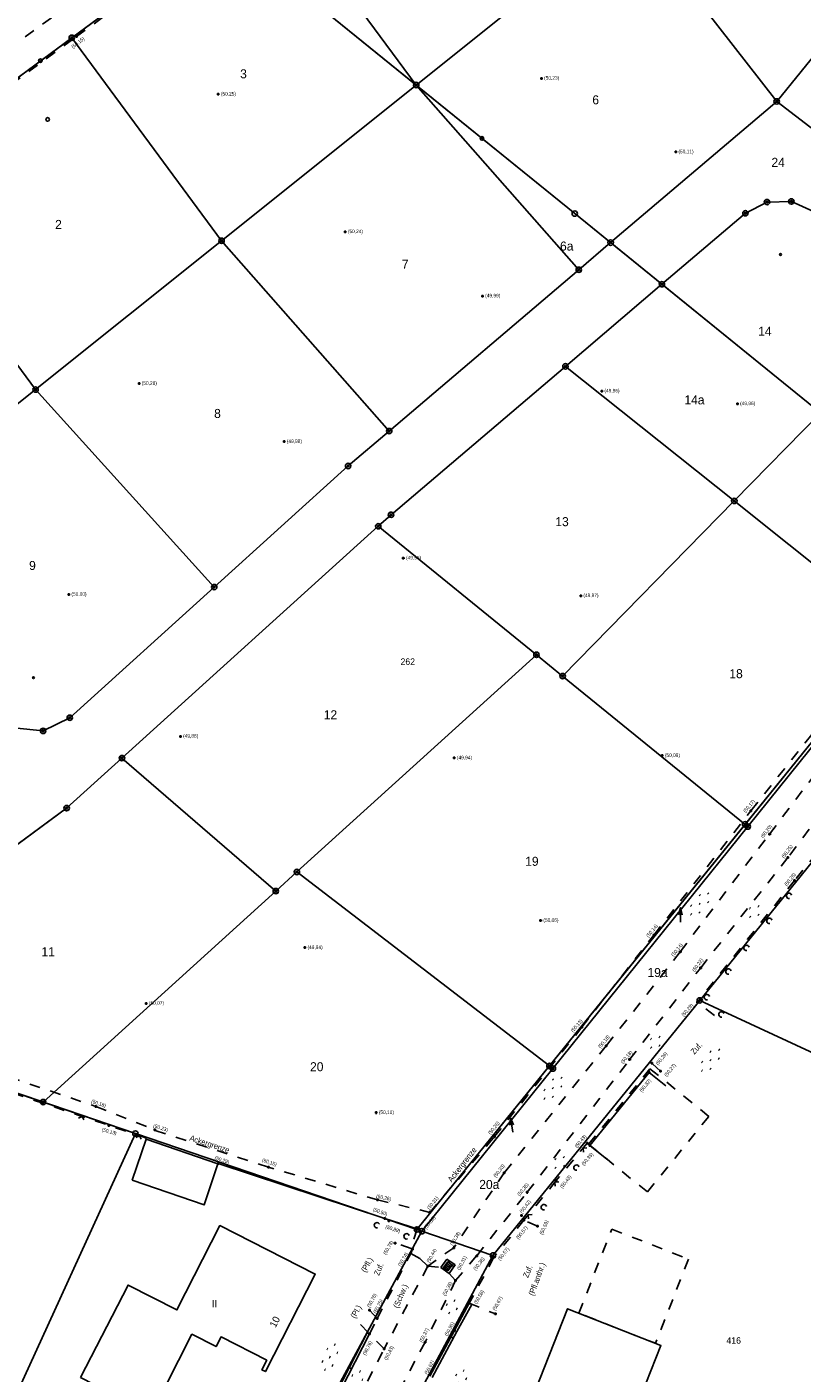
# Model space of a CAD drawing. Extents: x 2408905 to 4819478, y 5786105 to 11573663.
# Tile 24 of 39: x 2409891 to 2409962, y 5786802 to 5786926. Entities that reach past the tile are written whole.
import ezdxf

# ---------------------------------------------------------------- set-up
doc = ezdxf.new("R2010")
doc.units = 0
doc.linetypes.add('DASHED_70', pattern=[2, 1, -1])
for name, color, linetype in [('10', 7, 'Continuous'), ('108', 109, 'Continuous'), ('109', 110, 'Continuous'), ('K100-FLST_GRENZEN', 40, 'Continuous'), ('K105-FLST_NUMMERN', 40, 'Continuous'), ('K125-GEB_LINIEN', 40, 'Continuous'), ('K130-GEB_TEXTE', 40, 'Continuous'), ('K140-EINGER_GEBFL', 40, 'Continuous'), ('K145-VERM_PKTE', 7, 'Continuous'), ('STRKAT-TEXTE', 7, 'Continuous'), ('TOP-HOEHENI', 7, 'Continuous'), ('TOP-LINIEN', 7, 'Continuous'), ('TOP-SYMB-STRASSE', 32, 'Continuous'), ('TOP-SYMBOLE', 7, 'Continuous'), ('TOP-TEXTE', 7, 'Continuous')]:
    doc.layers.add(name, color=color, linetype=linetype)
doc.styles.add('SIMPLEX', font='CONTINUOUS')

# ---------------------------------------------------------------- blocks, each defined once
blk = doc.blocks.new('128')
at = {"color": 250, "linetype": 'Continuous'}
blk.add_circle((0, 0), 0.5, dxfattribs=at)
blk = doc.blocks.new('GRENZSTEIN')
at = {"color": 7, "linetype": 'Continuous'}
blk.add_circle((0, 0), 0.75, dxfattribs=at)
blk = doc.blocks.new('178')
at = {"layer": 'TOP-SYMBOLE', "color": 111}
for points in [[(-7.75, -0.25, 0), (-7.75, 0.25, 0)], [(-7.25, -0.25, 0), (-7.25, 0.25, 0)], [(-4, 2.75, 0), (-4, 3.25, 0)], [(-3.5, 2.75, 0), (-3.5, 3.25, 0)], [(-0.25, -0.25, 0), (-0.25, 0.25, 0)], [(0.25, -0.25, 0), (0.25, 0.25, 0)], [(3.5, 2.75, 0), (3.5, 3.25, 0)], [(4, 2.75, 0), (4, 3.25, 0)], [(7.25, -0.25, 0), (7.25, 0.25, 0)], [(7.75, -0.25, 0), (7.75, 0.25, 0)], [(-4, -3.25, 0), (-4, -2.75, 0)], [(-3.5, -3.25, 0), (-3.5, -2.75, 0)], [(3.5, -3.25, 0), (3.5, -2.75, 0)], [(4, -3.25, 0), (4, -2.75, 0)]]:
    blk.add_polyline3d(points, dxfattribs=at)
blk = doc.blocks.new('179')
at = {"layer": 'TOP-SYMBOLE', "color": 111}
for points in [[(-4, -0.25, 0), (-4, 0.25, 0)], [(-3.5, -0.25, 0), (-3.5, 0.25, 0)], [(-0.25, 2.75, 0), (-0.25, 3.25, 0)], [(0.25, 2.75, 0), (0.25, 3.25, 0)], [(3.5, -0.25, 0), (3.5, 0.25, 0)], [(4, -0.25, 0), (4, 0.25, 0)], [(-0.25, -3.25, 0), (-0.25, -2.75, 0)], [(0.25, -3.25, 0), (0.25, -2.75, 0)]]:
    blk.add_polyline3d(points, dxfattribs=at)
blk = doc.blocks.new('168')
at = {"color": 250, "linetype": 'Continuous'}
blk.add_arc((0, 0.001), 1, 318.61027, 221.38965, dxfattribs=at)
blk = doc.blocks.new('1848')
at = {"layer": 'TOP-SYMB-STRASSE', "color": 250}
for points in [[(0, 0, 0), (0, 1, 0), (2, 1, 0), (2, 0, 0), (0, 0, 0)], [(0.5, 0, 0), (0.5, 1, 0)], [(1, 0, 0), (1, 1, 0)], [(1.5, 0, 0), (1.5, 1, 0)]]:
    blk.add_polyline3d(points, dxfattribs=at)
blk = doc.blocks.new('1783')
at = {"layer": 'TOP-SYMBOLE', "color": 250}
blk.add_polyline3d([(-1, 1, 0), (0, 0, 0), (1, 1, 0)], dxfattribs=at)
blk = doc.blocks.new('247')
at = {"layer": 'TOP-HOEHENI', "color": 250}
for points in [[(-0.375, 0, 0), (0.375, 0, 0)], [(0, -0.375, 0), (0, 0.375, 0)]]:
    blk.add_polyline3d(points, dxfattribs=at)
blk = doc.blocks.new('1')
at = {"linetype": 'Continuous'}
blk.add_circle((0, 0), 0.25, dxfattribs=at)
blk = doc.blocks.new('233')
at = {"layer": 'K105-FLST_NUMMERN', "color": 7}
for points in [[(2, 0.5, 0), (0, 0, 0), (2, -0.5, 0)], [(0, 0, 0), (4, 0, 0)]]:
    blk.add_polyline3d(points, dxfattribs=at)

msp = doc.modelspace()

# ---------------------------------------------------------------- linework, layer by layer
at = {"layer": '108', "color": 250}
for points in [[(2409944.933, 5786962.373, 0), (2409975.521, 5786938.868, 0), (2409959.777, 5786919.437, 0), (2409946.28, 5786936.809, 0), (2409933.159, 5786953.698, 0), (2409944.933, 5786962.373, 0)], [(2409933.159, 5786953.698, 0), (2409946.28, 5786936.809, 0), (2409926.484, 5786920.955, 0), (2409913.181, 5786938.977, 0), (2409933.159, 5786953.698, 0)], [(2409913.181, 5786938.977, 0), (2409926.484, 5786920.955, 0), (2409908.509, 5786935.534, 0), (2409913.181, 5786938.977, 0)], [(2409994.574, 5786898.842, 0), (2409992.52, 5786897.337, 0), (2409989.991, 5786897.039, 0), (2409987.643, 5786898.025, 0), (2409959.777, 5786919.437, 0), (2409975.521, 5786938.868, 0), (2409989.783, 5786927.909, 0), (2410007.251, 5786914.486, 0), (2409994.574, 5786898.842, 0)], [(2409926.484, 5786920.955, 0), (2409946.28, 5786936.809, 0), (2409959.777, 5786919.437, 0), (2409944.445, 5786906.385, 0), (2409941.128, 5786909.078, 0), (2409926.484, 5786920.955, 0)], [(2409926.484, 5786920.955, 0), (2409908.506, 5786906.557, 0), (2409894.675, 5786925.32, 0), (2409908.509, 5786935.534, 0), (2409926.484, 5786920.955, 0)], [(2409894.675, 5786925.32, 0), (2409908.506, 5786906.557, 0), (2409891.334, 5786892.805, 0), (2409876.975, 5786912.253, 0), (2409894.675, 5786925.32, 0)], [(2409923.99, 5786888.97, 0), (2409908.506, 5786906.557, 0), (2409926.484, 5786920.955, 0), (2409941.503, 5786903.88, 0), (2409923.99, 5786888.97, 0)], [(2409944.445, 5786906.385, 0), (2409941.503, 5786903.88, 0), (2409926.484, 5786920.955, 0), (2409941.128, 5786909.078, 0), (2409944.445, 5786906.385, 0)], [(2409984.497, 5786886.407, 0), (2409985.557, 5786888.814, 0), (2409985.249, 5786891.425, 0), (2409983.659, 5786893.52, 0), (2409973.952, 5786900.979, 0), (2409963.178, 5786909.257, 0), (2409961.133, 5786910.191, 0), (2409958.886, 5786910.135, 0), (2409956.89, 5786909.1, 0), (2409949.182, 5786902.538, 0), (2409944.445, 5786906.385, 0), (2409959.777, 5786919.437, 0), (2409987.643, 5786898.025, 0), (2409989.991, 5786897.039, 0), (2409992.52, 5786897.337, 0), (2409994.574, 5786898.842, 0), (2409984.497, 5786886.407, 0)], [(2409876.975, 5786912.253, 0), (2409891.334, 5786892.805, 0), (2409874.943, 5786879.677, 0), (2409863.65, 5786894.953, 0), (2409862.513, 5786897.844, 0), (2409862.975, 5786900.917, 0), (2409864.911, 5786903.346, 0), (2409876.975, 5786912.253, 0)], [(2409949.182, 5786902.538, 0), (2409956.89, 5786909.1, 0), (2409958.886, 5786910.135, 0), (2409961.133, 5786910.191, 0), (2409963.178, 5786909.257, 0), (2409973.952, 5786900.979, 0), (2409963.83, 5786890.644, 0), (2409949.182, 5786902.538, 0)], [(2409907.838, 5786874.555, 0), (2409891.334, 5786892.805, 0), (2409908.506, 5786906.557, 0), (2409923.99, 5786888.97, 0), (2409920.201, 5786885.745, 0), (2409907.838, 5786874.555, 0)], [(2409963.83, 5786890.644, 0), (2409955.866, 5786882.512, 0), (2409940.272, 5786894.952, 0), (2409949.182, 5786902.538, 0), (2409963.83, 5786890.644, 0)], [(2409922.984, 5786880.171, 0), (2409924.16, 5786881.235, 0), (2409940.272, 5786894.952, 0), (2409955.866, 5786882.512, 0), (2409940.011, 5786866.324, 0), (2409937.589, 5786868.294, 0), (2409922.984, 5786880.171, 0)], [(2409891.334, 5786892.805, 0), (2409907.838, 5786874.555, 0), (2409894.493, 5786862.476, 0), (2409892.028, 5786861.262, 0), (2409889.294, 5786861.535, 0), (2409887.117, 5786863.21, 0), (2409874.943, 5786879.677, 0), (2409891.334, 5786892.805, 0)], [(2409971.165, 5786870.308, 0), (2409955.866, 5786882.512, 0), (2409963.83, 5786890.644, 0), (2409978.187, 5786878.986, 0), (2409971.165, 5786870.308, 0)], [(2409956.856, 5786852.625, 0), (2409940.011, 5786866.324, 0), (2409955.866, 5786882.512, 0), (2409971.165, 5786870.308, 0), (2409956.856, 5786852.625, 0)], [(2409899.312, 5786858.745, 0), (2409922.984, 5786880.171, 0), (2409937.589, 5786868.294, 0), (2409915.466, 5786848.221, 0), (2409913.518, 5786846.454, 0), (2409899.312, 5786858.745, 0)], [(2409971.165, 5786870.308, 0), (2409971.369, 5786870.145, 0), (2409957.108, 5786852.42, 0), (2409956.856, 5786852.625, 0), (2409971.165, 5786870.308, 0)], [(2409938.79, 5786830.299, 0), (2409915.466, 5786848.221, 0), (2409937.589, 5786868.294, 0), (2409940.011, 5786866.324, 0), (2409956.856, 5786852.625, 0), (2409938.79, 5786830.299, 0)], [(2409868.356, 5786835.03, 0), (2409894.204, 5786854.122, 0), (2409899.312, 5786858.745, 0), (2409913.518, 5786846.454, 0), (2409892.029, 5786826.956, 0), (2409882.585, 5786830.178, 0), (2409868.356, 5786835.03, 0)], [(2409956.856, 5786852.625, 0), (2409957.108, 5786852.42, 0), (2409939.11, 5786830.053, 0), (2409938.79, 5786830.299, 0), (2409956.856, 5786852.625, 0)], [(2409892.029, 5786826.956, 0), (2409913.518, 5786846.454, 0), (2409915.466, 5786848.221, 0), (2409938.79, 5786830.299, 0), (2409926.556, 5786815.18, 0), (2409900.551, 5786824.049, 0), (2409892.029, 5786826.956, 0)], [(2409938.79, 5786830.299, 0), (2409939.11, 5786830.053, 0), (2409927.017, 5786815.023, 0), (2409926.556, 5786815.18, 0), (2409938.79, 5786830.299, 0)]]:
    msp.add_polyline3d(points, close=True, dxfattribs=at)
msp.add_polyline3d([(2409889.139, 5786850.381, 0), (2409894.204, 5786854.122, 0), (2409899.312, 5786858.745, 0), (2409922.984, 5786880.171, 0), (2409924.16, 5786881.235, 0), (2409940.272, 5786894.952, 0), (2409949.182, 5786902.538, 0), (2409944.445, 5786906.385, 0), (2409941.503, 5786903.88, 0), (2409923.99, 5786888.97, 0), (2409920.201, 5786885.745, 0), (2409907.838, 5786874.555, 0), (2409894.493, 5786862.476, 0), (2409892.028, 5786861.262, 0), (2409889.294, 5786861.535, 0)], dxfattribs=at)
at = {"layer": 'K100-FLST_GRENZEN', "color": 250}
msp.add_lwpolyline([(2409765.696, 5786794.675), (2409770.579, 5786803.092), (2409774.74, 5786810.123), (2409787.6, 5786831.85), (2409802.732, 5786857.417), (2409835.183, 5786881.391), (2409848.826, 5786891.471), (2409908.509, 5786935.534), (2409930.075, 5786951.425), (2409930.953, 5786952.072), (2409971.067, 5786981.631), (2409993.273, 5786997.821), (2410021.521, 5787018.415), (2410048.823, 5787038.318), (2410056.656, 5787044.03), (2410071.174, 5787054.613), (2410099.392, 5787071.492)], dxfattribs=at)
for points in [[(2409930.075, 5786951.425), (2409908.509, 5786935.534), (2409932.567, 5786916.021), (2409941.128, 5786909.078), (2409978.187, 5786878.986), (2409978.366, 5786878.841), (2410003.508, 5786909.867), (2410007.249, 5786914.488), (2409989.783, 5786927.909), (2409990.681, 5786929.221), (2410009.1, 5786956.124), (2410005.96, 5786958.23), (2409971.067, 5786981.631), (2409930.953, 5786952.072)], [(2409927.017, 5786815.023), (2409933.571, 5786812.782), (2409952.671, 5786836.352), (2409983.654, 5786874.585), (2409992.191, 5786885.136), (2409999.148, 5786893.732), (2410018.292, 5786917.389), (2410032.896, 5786935.436), (2410046.913, 5786926.055), (2410063.964, 5786914.643), (2410102.275, 5786889.004), (2410103.827, 5786892.748), (2410076.125, 5786911.295), (2410074.033, 5786912.696), (2410035.416, 5786938.551), (2410029.762, 5786942.267), (2410007.251, 5786914.486), (2410003.508, 5786909.867), (2409978.366, 5786878.841), (2409978.187, 5786878.986), (2409926.556, 5786815.18)], [(2409846.637, 5786842.439), (2409864.623, 5786836.304), (2409869.775, 5786834.548), (2409882.585, 5786830.178), (2409900.551, 5786824.049), (2409926.556, 5786815.18), (2409978.187, 5786878.986), (2409941.128, 5786909.078), (2409932.567, 5786916.021), (2409908.509, 5786935.534), (2409848.826, 5786891.471), (2409851.654, 5786892.779), (2409854.766, 5786892.932), (2409857.699, 5786891.867), (2409860.008, 5786889.786), (2409873.08, 5786872.104), (2409852.992, 5786857.273), (2409837.241, 5786845.645)], [(2409979.769, 5786823.777), (2410012.182, 5786876.265), (2409996.622, 5786885.884), (2409992.191, 5786885.136), (2409983.654, 5786874.585), (2409952.671, 5786836.352)], [(2409922.826, 5786782.663), (2409928.526, 5786780.749), (2409949.582, 5786773.686), (2409951.119, 5786776.375), (2409953.342, 5786776.253), (2409983.643, 5786821.976), (2409979.769, 5786823.777), (2409952.671, 5786836.352), (2409933.571, 5786812.782), (2409923.502, 5786793.944), (2409919.074, 5786783.92)], [(2409876.484, 5786771.277), (2409888.521, 5786797.672), (2409900.551, 5786824.049), (2409882.585, 5786830.178), (2409866.226, 5786795.823), (2409857.606, 5786777.721)], [(2409888.521, 5786797.672), (2409913.807, 5786789.179), (2409917.156, 5786796.755), (2409927.017, 5786815.023), (2409926.556, 5786815.18), (2409900.551, 5786824.049)], [(2409899.199, 5786763.538), (2409912.41, 5786759.111), (2409910.964, 5786763.766), (2409915.354, 5786775.499), (2409919.074, 5786783.92), (2409923.502, 5786793.944), (2409933.571, 5786812.782), (2409927.017, 5786815.023), (2409917.156, 5786796.755), (2409913.807, 5786789.179), (2409908.976, 5786778.256), (2409904.371, 5786766.001)]]:
    msp.add_lwpolyline(points, close=True, dxfattribs=at)
at = {"layer": 'K125-GEB_LINIEN', "color": 250}
for points in [[(2409900.24, 5786819.729), (2409906.889, 5786817.451), (2409908.179, 5786821.247), (2409901.533, 5786823.524)], [(2409895.493, 5786801.501), (2409902.036, 5786798.157), (2409905.772, 5786805.498), (2409908.009, 5786804.36), (2409908.462, 5786805.25), (2409912.685, 5786803.101), (2409912.233, 5786802.21), (2409912.561, 5786802.042), (2409917.163, 5786811.054), (2409908.354, 5786815.535), (2409904.381, 5786807.742), (2409899.875, 5786810.04)], [(2409934.946, 5786793.847), (2409943.578, 5786790.437), (2409943.769, 5786790.918), (2409950.6, 5786788.237), (2409952.69, 5786793.556), (2409945.852, 5786796.25), (2409949.09, 5786804.464), (2409940.455, 5786807.858)]]:
    msp.add_lwpolyline(points, close=True, dxfattribs=at)
at = {"layer": 'K140-EINGER_GEBFL', "color": 250, "linetype": 'DASHED_70'}
for points in [[(2409942.409, 5786823.053), (2409948.073, 5786830.043), (2409953.509, 5786825.637), (2409947.845, 5786818.648)], [(2409948.583, 5786804.663), (2409941.502, 5786807.447), (2409944.556, 5786815.216), (2409951.637, 5786812.433)]]:
    msp.add_lwpolyline(points, close=True, dxfattribs=at)
at = {"layer": 'TOP-LINIEN', "color": 250, "linetype": 'DASHED_70'}
for p, q in [((2409895.124, 5786925.435, 50.151), (2409919.934, 5786943.751, 50.077)), ((2409894.407, 5786928.347, 50.397), (2409876.728, 5786915.398, 50.321)), ((2409877.786, 5786912.77, 50.21), (2409895.124, 5786925.435, 50.151)), ((2409957.403, 5786853.88, 50.17), (2409969.965, 5786869.653, 50.092)), ((2409959.114, 5786851.728, 50.195), (2409971.877, 5786868.529, 50.177)), ((2409973.599, 5786866.57, 50.235), (2409960.811, 5786849.554, 50.246)), ((2409971.046, 5786859.244, 50.384), (2409961.432, 5786847.447, 50.28)), ((2409948.439, 5786842.39, 50.141), (2409957.403, 5786853.88, 50.17)), ((2409950.864, 5786840.842, 50.138), (2409959.114, 5786851.728, 50.195)), ((2409960.811, 5786849.554, 50.246), (2409952.757, 5786839.371, 50.219)), ((2409961.432, 5786847.447, 50.28), (2409952.459, 5786836.202, 50.287)), ((2409941.792, 5786833.878, 50.125), (2409948.439, 5786842.39, 50.141)), ((2409950.878, 5786840.832, 50.142), (2409944.038, 5786832.159, 50.184)), ((2409946.199, 5786830.885, 50.18), (2409952.757, 5786839.371, 50.224)), ((2409954.022, 5786834.955, 50.288), (2409952.459, 5786836.202, 50.288)), ((2409871.846, 5786835.039, 50.246), (2409896.913, 5786826.548, 50.178)), ((2409933.7, 5786823.738, 50.255), (2409941.792, 5786833.878, 50.125)), ((2409944.038, 5786832.159, 50.184), (2409934.606, 5786820.413, 50.333)), ((2409936.739, 5786818.616, 50.349), (2409946.199, 5786830.885, 50.18)), ((2409901.57, 5786823.632, 50.143), (2409882.843, 5786829.936, 50.062)), ((2409949.048, 5786829.823, 50.272), (2409948.258, 5786830.555, 50.26)), ((2409896.913, 5786826.548, 50.178), (2409902.336, 5786824.403, 50.225)), ((2409912.848, 5786820.948, 50.215), (2409902.319, 5786824.351, 50.292)), ((2409927.749, 5786816.766, 50.311), (2409933.7, 5786823.738, 50.255)), ((2409942.28, 5786823.158, 50.426), (2409939.418, 5786819.698, 50.434)), ((2409942.533, 5786822.931, 50.348), (2409942.28, 5786823.158, 50.426)), ((2409922.923, 5786817.912, 50.324), (2409912.848, 5786820.948, 50.215)), ((2409934.606, 5786820.413, 50.333), (2409929.956, 5786813.501, 50.377)), ((2409939.418, 5786819.698, 50.434), (2409936.438, 5786816.039, 50.574)), ((2409932.073, 5786812.76, 50.377), (2409936.739, 5786818.616, 50.349)), ((2409922.923, 5786817.912, 50.257), (2409927.749, 5786816.766, 50.311)), ((2409936.438, 5786816.039, 50.574), (2409933.666, 5786812.61, 50.568)), ((2409937.684, 5786815.487, 50.59), (2409936.438, 5786816.039, 50.574)), ((2409926.586, 5786815.235, 50.664), (2409926.009, 5786813.427, 50.745)), ((2409926.009, 5786813.427, 50.745), (2409924.544, 5786813.923, 50.779)), ((2409925.976, 5786812.963, 50.744), (2409926.157, 5786813.362, 50.742)), ((2409926.157, 5786813.362, 50.742), (2409926.009, 5786813.427, 50.745)), ((2409929.956, 5786813.501, 50.377), (2409927.56, 5786811.795, 50.436)), ((2409922.883, 5786806.951, 50.746), (2409925.976, 5786812.963, 50.744)), ((2409925.976, 5786812.963, 50.744), (2409926.828, 5786812.492, 50.57)), ((2409926.828, 5786812.492, 50.57), (2409927.56, 5786811.795, 50.436)), ((2409928.746, 5786811.67, 50.351), (2409929.304, 5786812.451, 50.359)), ((2409929.304, 5786812.451, 50.359), (2409930.079, 5786811.904, 50.351)), ((2409930.118, 5786810.453, 50.352), (2409932.073, 5786812.76, 50.377)), ((2409933.666, 5786812.61, 50.568), (2409931.389, 5786808.382, 50.575)), ((2409927.56, 5786811.795, 50.436), (2409923.518, 5786804.144, 50.427)), ((2409927.56, 5786811.795, 50.436), (2409928.746, 5786811.67, 50.351)), ((2409928.746, 5786811.67, 50.351), (2409929.521, 5786811.123, 50.343)), ((2409929.521, 5786811.123, 50.343), (2409930.079, 5786811.904, 50.351)), ((2409929.521, 5786811.123, 50.343), (2409930.118, 5786810.453, 50.352)), ((2409930.118, 5786810.453, 50.352), (2409927.302, 5786804.77, 50.374)), ((2409931.389, 5786808.382, 50.575), (2409933.794, 5786807.379, 50.673)), ((2409922.883, 5786806.951, 50.746), (2409922.159, 5786807.727, 50.757)), ((2409921.348, 5786806.394, 50.766), (2409922.183, 5786805.53, 50.756)), ((2409922.183, 5786805.53, 50.756), (2409922.883, 5786806.951, 50.746)), ((2409923.518, 5786804.144, 50.427), (2409922.183, 5786805.53, 50.756)), ((2409927.302, 5786804.77, 50.374), (2409924.764, 5786799.967, 50.393)), ((2409921.068, 5786799.393, 50.414), (2409923.518, 5786804.144, 50.427))]:
    msp.add_line(p, q, dxfattribs=at)
at = {"layer": 'TOP-LINIEN', "color": 250}
for p, q in [((2409942.533, 5786822.931, 50.348), (2409947.991, 5786829.704, 50.322)), ((2409949.548, 5786828.449, 50.322), (2409947.991, 5786829.704, 50.322)), ((2409944.09, 5786821.676, 50.348), (2409942.533, 5786822.931, 50.348)), ((2409923.599, 5786816.21, 50.499), (2409908.196, 5786821.268, 50.292)), ((2409926.586, 5786815.235, 50.664), (2409923.599, 5786816.21, 50.499)), ((2409931.389, 5786808.382, 50.575), (2409930.012, 5786805.858, 50.554)), ((2409930.012, 5786805.858), (2409931.389, 5786808.382)), ((2409931.389, 5786808.382), (2409931.608, 5786808.262)), ((2409931.608, 5786808.262), (2409930.232, 5786805.739)), ((2409930.012, 5786805.858, 50.554), (2409927.75, 5786801.621, 50.616)), ((2409927.75, 5786801.621), (2409930.012, 5786805.858)), ((2409917.669, 5786797.329), (2409921.961, 5786805.645)), ((2409917.891, 5786797.214, 50.574), (2409922.183, 5786805.53, 50.756)), ((2409922.183, 5786805.53), (2409917.891, 5786797.214)), ((2409921.961, 5786805.645), (2409922.183, 5786805.53)), ((2409922.183, 5786805.53), (2409922.183, 5786805.53)), ((2409930.232, 5786805.739), (2409927.971, 5786801.504)), ((2409929.696, 5786805.265), (2409929.917, 5786805.148)), ((2409920.293, 5786802.412), (2409920.515, 5786802.298))]:
    msp.add_line(p, q, dxfattribs=at)

# ---------------------------------------------------------------- block references
at = {"color": 250, "xscale": 0.333, "yscale": 0.333}
for p in [(2409894.675, 5786925.32), (2409926.484, 5786920.955), (2409959.777, 5786919.437), (2409956.89, 5786909.1), (2409958.886, 5786910.135), (2409961.133, 5786910.191), (2409908.506, 5786906.557), (2409944.445, 5786906.385), (2409960.132, 5786905.293), (2409941.503, 5786903.88), (2409949.182, 5786902.538), (2409940.272, 5786894.952), (2409891.334, 5786892.805), (2409923.99, 5786888.97), (2409920.201, 5786885.745), (2409955.866, 5786882.512), (2409924.16, 5786881.235), (2409922.984, 5786880.171), (2409907.838, 5786874.555), (2409937.589, 5786868.294), (2409891.137, 5786866.183), (2409940.011, 5786866.324), (2409894.493, 5786862.476), (2409892.028, 5786861.262), (2409899.312, 5786858.745), (2409894.204, 5786854.122), (2409956.856, 5786852.625), (2409957.108, 5786852.42), (2409915.466, 5786848.221), (2409913.518, 5786846.454), (2409938.79, 5786830.299), (2409939.11, 5786830.053), (2409892.029, 5786826.956)]:
    msp.add_blockref('1', p, dxfattribs=at)
at = {"layer": '10', "color": 250, "xscale": 0.333, "yscale": 0.333}
for p in [(2409894.675, 5786925.32), (2409926.484, 5786920.955), (2409959.777, 5786919.437), (2409958.886, 5786910.135), (2409961.133, 5786910.191), (2409941.128, 5786909.078), (2409956.89, 5786909.1), (2409908.506, 5786906.557), (2409944.445, 5786906.385), (2409941.503, 5786903.88), (2409949.182, 5786902.538), (2409940.272, 5786894.952), (2409891.334, 5786892.805), (2409923.99, 5786888.97), (2409920.201, 5786885.745), (2409955.866, 5786882.512), (2409924.16, 5786881.235), (2409922.984, 5786880.171), (2409907.838, 5786874.555), (2409937.589, 5786868.294), (2409940.011, 5786866.324), (2409894.493, 5786862.476), (2409892.028, 5786861.262), (2409899.312, 5786858.745), (2409894.204, 5786854.122), (2409956.856, 5786852.625), (2409957.108, 5786852.42), (2409915.466, 5786848.221), (2409913.518, 5786846.454), (2409938.79, 5786830.299), (2409939.11, 5786830.053), (2409892.029, 5786826.956), (2409900.551, 5786824.049), (2409926.556, 5786815.18), (2409927.017, 5786815.023)]:
    msp.add_blockref('GRENZSTEIN', p, dxfattribs=at)
at = {"layer": '108', "color": 250, "xscale": 0.333, "yscale": 0.333}
for p in [(2409894.675, 5786925.32), (2409894.675, 5786925.32), (2409926.484, 5786920.955), (2409926.484, 5786920.955), (2409926.484, 5786920.955), (2409926.484, 5786920.955), (2409926.484, 5786920.955), (2409926.484, 5786920.955), (2409959.777, 5786919.437), (2409959.777, 5786919.437), (2409959.777, 5786919.437), (2409959.777, 5786919.437), (2409958.886, 5786910.135), (2409958.886, 5786910.135), (2409961.133, 5786910.191), (2409961.133, 5786910.191), (2409956.89, 5786909.1), (2409956.89, 5786909.1), (2409908.506, 5786906.557), (2409908.506, 5786906.557), (2409908.506, 5786906.557), (2409908.506, 5786906.557), (2409941.503, 5786903.88), (2409941.503, 5786903.88), (2409941.503, 5786903.88), (2409940.272, 5786894.952), (2409940.272, 5786894.952), (2409940.272, 5786894.952), (2409891.334, 5786892.805), (2409891.334, 5786892.805), (2409891.334, 5786892.805), (2409891.334, 5786892.805), (2409923.99, 5786888.97), (2409923.99, 5786888.97), (2409923.99, 5786888.97), (2409920.201, 5786885.745), (2409920.201, 5786885.745), (2409955.866, 5786882.512), (2409955.866, 5786882.512), (2409955.866, 5786882.512), (2409955.866, 5786882.512), (2409924.16, 5786881.235), (2409924.16, 5786881.235), (2409922.984, 5786880.171), (2409922.984, 5786880.171), (2409922.984, 5786880.171), (2409907.838, 5786874.555), (2409907.838, 5786874.555), (2409907.838, 5786874.555), (2409937.589, 5786868.294), (2409937.589, 5786868.294), (2409937.589, 5786868.294), (2409940.011, 5786866.324), (2409940.011, 5786866.324), (2409940.011, 5786866.324), (2409894.493, 5786862.476), (2409894.493, 5786862.476), (2409892.028, 5786861.262), (2409892.028, 5786861.262), (2409899.312, 5786858.745), (2409899.312, 5786858.745), (2409899.312, 5786858.745), (2409894.204, 5786854.122), (2409894.204, 5786854.122), (2409957.108, 5786852.42), (2409957.108, 5786852.42), (2409915.466, 5786848.221), (2409915.466, 5786848.221), (2409915.466, 5786848.221), (2409913.518, 5786846.454), (2409913.518, 5786846.454), (2409913.518, 5786846.454), (2409939.11, 5786830.053), (2409939.11, 5786830.053), (2409892.029, 5786826.956), (2409892.029, 5786826.956)]:
    msp.add_blockref('GRENZSTEIN', p, dxfattribs=at)
at = {"layer": '109', "color": 250, "xscale": 0.333, "yscale": 0.333}
for p, rotation in [((2409950.89, 5786844.913), 270), ((2409935.18, 5786825.493), 280)]:
    msp.add_blockref('233', p, dxfattribs=dict(at, rotation=rotation))
at = {"layer": 'K100-FLST_GRENZEN', "color": 250, "xscale": 0.333, "yscale": 0.333}
for p in [(2409941.128, 5786909.078), (2409952.671, 5786836.352), (2409900.551, 5786824.049), (2409926.556, 5786815.18), (2409927.017, 5786815.023), (2409933.571, 5786812.782)]:
    msp.add_blockref('GRENZSTEIN', p, dxfattribs=at)
at = {"layer": 'K145-VERM_PKTE', "color": 250, "xscale": 0.333, "yscale": 0.333}
for p in [(2409891.781, 5786923.206), (2409892.45, 5786917.774), (2409932.567, 5786916.021)]:
    msp.add_blockref('128', p, dxfattribs=at)
at = {"layer": 'TOP-HOEHENI', "color": 250}
for p, xscale, yscale in [((2409895.124, 5786925.435, 50.151), 0.333, 0.333), ((2409938.047, 5786921.571, 50.226), 0.33, 0.33), ((2409908.195, 5786920.107, 50.254), 0.33, 0.33), ((2409950.456, 5786914.774, 50.113), 0.33, 0.33), ((2409919.923, 5786907.39, 50.237), 0.33, 0.33), ((2409932.608, 5786901.451, 49.994), 0.33, 0.33), ((2409900.887, 5786893.364, 50.282), 0.33, 0.33), ((2409943.618, 5786892.668, 49.958), 0.33, 0.33), ((2409956.15, 5786891.494, 49.964), 0.33, 0.33), ((2409914.288, 5786887.996, 49.977), 0.33, 0.33), ((2409925.297, 5786877.233, 49.947), 0.33, 0.33), ((2409894.393, 5786873.875, 50.003), 0.33, 0.33), ((2409941.678, 5786873.753, 49.967), 0.33, 0.33), ((2409904.71, 5786860.758, 49.858), 0.33, 0.33), ((2409929.992, 5786858.759, 49.94), 0.33, 0.33), ((2409949.199, 5786858.98, 50.09), 0.33, 0.33), ((2409957.403, 5786853.88, 50.17), 0.333, 0.333), ((2409959.128, 5786851.718, 50.199), 0.333, 0.333), ((2409960.811, 5786849.554, 50.251), 0.333, 0.333), ((2409961.432, 5786847.447, 50.281), 0.333, 0.333), ((2409937.98, 5786843.736, 50.058), 0.33, 0.33), ((2409948.439, 5786842.39, 50.141), 0.333, 0.333), ((2409916.197, 5786841.231, 49.935), 0.33, 0.33), ((2409950.878, 5786840.832, 50.142), 0.333, 0.333), ((2409952.757, 5786839.371, 50.224), 0.333, 0.333), ((2409901.55, 5786836.077, 50.067), 0.33, 0.33), ((2409952.459, 5786836.202, 50.288), 0.333, 0.333), ((2409941.792, 5786833.878, 50.125), 0.333, 0.333), ((2409944.038, 5786832.159, 50.184), 0.333, 0.333), ((2409946.199, 5786830.885, 50.18), 0.333, 0.333), ((2409948.258, 5786830.555, 50.26), 0.333, 0.333), ((2409947.991, 5786829.704, 50.322), 0.333, 0.333), ((2409949.048, 5786829.823, 50.272), 0.333, 0.333), ((2409896.913, 5786826.548, 50.178), 0.33, 0.33), ((2409922.781, 5786825.978, 50.097), 0.33, 0.33), ((2409898.112, 5786824.796, 50.128), 0.33, 0.33), ((2409902.336, 5786824.403, 50.225), 0.333, 0.333), ((2409933.7, 5786823.738, 50.255), 0.333, 0.333), ((2409942.28, 5786823.158, 50.426), 0.333, 0.333), ((2409942.533, 5786822.931, 50.348), 0.333, 0.333), ((2409908.196, 5786821.268, 50.292), 0.333, 0.333), ((2409912.848, 5786820.948, 50.148), 0.333, 0.333), ((2409934.606, 5786820.413, 50.333), 0.333, 0.333), ((2409939.418, 5786819.698, 50.434), 0.333, 0.333), ((2409936.739, 5786818.616, 50.349), 0.333, 0.333), ((2409922.923, 5786817.912, 50.257), 0.333, 0.333), ((2409923.599, 5786816.21, 50.499), 0.333, 0.333), ((2409923.95, 5786815.984, 50.893), 0.333, 0.333), ((2409927.749, 5786816.766, 50.311), 0.333, 0.333), ((2409936.203, 5786816.482, 50.421), 0.333, 0.333), ((2409936.438, 5786816.039, 50.574), 0.333, 0.333), ((2409926.586, 5786815.235, 50.664), 0.333, 0.333), ((2409937.684, 5786815.487, 50.59), 0.333, 0.333), ((2409924.544, 5786813.923, 50.779), 0.333, 0.333), ((2409926.157, 5786813.362, 50.742), 0.333, 0.333), ((2409929.956, 5786813.501, 50.377), 0.333, 0.333), ((2409932.073, 5786812.76, 50.377), 0.333, 0.333), ((2409933.666, 5786812.61, 50.568), 0.333, 0.333), ((2409927.56, 5786811.795, 50.436), 0.333, 0.333), ((2409930.118, 5786810.453, 50.352), 0.333, 0.333), ((2409931.389, 5786808.382, 50.575), 0.333, 0.333), ((2409922.159, 5786807.727, 50.757), 0.333, 0.333), ((2409922.883, 5786806.951, 50.746), 0.333, 0.333), ((2409933.794, 5786807.379, 50.673), 0.333, 0.333), ((2409930.012, 5786805.858, 50.554), 0.333, 0.333), ((2409922.183, 5786805.53, 50.756), 0.333, 0.333), ((2409927.302, 5786804.77, 50.374), 0.333, 0.333), ((2409923.518, 5786804.144, 50.427), 0.333, 0.333)]:
    msp.add_blockref('247', p, dxfattribs=dict(at, xscale=xscale, yscale=yscale))
at = {"layer": 'TOP-HOEHENI', "color": 250, "xscale": 0.333, "yscale": 0.333, "rotation": 54.17599999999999}
msp.add_blockref('247', (2409929.787, 5786811.85, 50.307), dxfattribs=at)
at = {"layer": 'TOP-SYMB-STRASSE', "color": 250, "xscale": 0.333, "yscale": 0.5, "rotation": 53}
msp.add_blockref('1848', (2409929.396, 5786811.357), dxfattribs=at)
at = {"layer": 'TOP-SYMBOLE', "color": 250}
for name, p, xscale, yscale, rotation in [('178', (2409952.665, 5786845.275), 0.166, 0.166, 50.70100000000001), ('168', (2409960.92, 5786846.023), 0.25, 0.25, 57.99999999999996), ('179', (2409957.708, 5786844.561), 0.166, 0.166, 52.04999999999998), ('168', (2409959.103, 5786843.696), 0.25, 0.25, 57.99999999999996), ('168', (2409956.994, 5786841.2), 0.25, 0.25, 57.99999999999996), ('168', (2409955.322, 5786839.018), 0.25, 0.25, 57.99999999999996), ('168', (2409953.336, 5786836.643), 0.25, 0.25, 57.99999999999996), ('168', (2409954.667, 5786835.058), 0.25, 0.25, 57.99999999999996), ('179', (2409948.561, 5786832.482), 0.166, 0.166, 52.04999999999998), ('178', (2409953.667, 5786830.824), 0.166, 0.166, 50.70100000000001), ('178', (2409939.112, 5786828.238), 0.166, 0.166, 50.70100000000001), ('1783', (2409895.625, 5786825.633), 0.25, 0.25, 161.395), ('1783', (2409900.923, 5786823.85), 0.25, 0.25, 161.395), ('179', (2409939.741, 5786821.374), 0.166, 0.166, 52.04999999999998), ('1783', (2409941.894, 5786822.691), 0.25, 0.25, 230.404), ('168', (2409941.276, 5786820.895), 0.25, 0.25, 57.99999999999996), ('1783', (2409939.296, 5786819.548), 0.25, 0.25, 230.84), ('168', (2409938.279, 5786817.233), 0.25, 0.25, 57.99999999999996), ('168', (2409922.861, 5786815.572), 0.25, 0.25, 63.00000000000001), ('1783', (2409936.835, 5786816.527), 0.25, 0.25, 230.84), ('168', (2409925.606, 5786814.547), 0.25, 0.25, 63.00000000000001), ('179', (2409929.779, 5786808.035), 0.166, 0.166, 67.05000000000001), ('178', (2409918.516, 5786803.378), 0.166, 0.166, 68.70100000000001), ('179', (2409921.05, 5786801.488), 0.166, 0.166, 67.05000000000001), ('178', (2409930.412, 5786800.976), 0.166, 0.166, 68.70100000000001)]:
    msp.add_blockref(name, p, dxfattribs=dict(at, xscale=xscale, yscale=yscale, rotation=rotation))

# ---------------------------------------------------------------- texts
at = {"layer": '109', "color": 250, "linetype": 'Continuous', "style": 'SIMPLEX'}
for s, p in [('3', (2409910.226, 5786921.573)), ('6', (2409942.751, 5786919.168)), ('24', (2409959.29, 5786913.392)), ('2', (2409893.141, 5786907.65)), ('6a', (2409939.769, 5786905.656)), ('7', (2409925.16, 5786903.979)), ('14', (2409958.065, 5786897.777)), ('14a', (2409951.255, 5786891.44)), ('8', (2409907.822, 5786890.182)), ('13', (2409939.334, 5786880.183)), ('9', (2409890.737, 5786876.132)), ('18', (2409955.407, 5786866.133)), ('12', (2409917.946, 5786862.336)), ('19', (2409936.55, 5786848.792)), ('11', (2409891.876, 5786840.438)), ('19a', (2409947.844, 5786838.514)), ('20', (2409916.681, 5786829.806)), ('20a', (2409932.308, 5786818.928))]:
    msp.add_text(s, height=0.833, dxfattribs=at).set_placement(p)
at = {"layer": 'K105-FLST_NUMMERN', "color": 250, "linetype": 'Continuous', "style": 'SIMPLEX'}
for s, p in [('262', (2409925.037, 5786867.361, 50.009)), ('416', (2409955.14, 5786804.626, 50.009))]:
    msp.add_text(s, height=0.6, dxfattribs=at).set_placement(p)
at = {"layer": 'K130-GEB_TEXTE', "color": 250, "linetype": 'Continuous', "style": 'SIMPLEX'}
msp.add_text('II', height=0.666, dxfattribs=at).set_placement((2409907.602, 5786807.992))
msp.add_text('10', height=0.666, rotation=62.931, dxfattribs=at).set_placement((2409913.494, 5786806.053))
at = {"layer": 'STRKAT-TEXTE', "color": 250, "linetype": 'Continuous', "style": 'SIMPLEX', "width": 0.8}
for s, rotation, p in [('(Pfl.)', 61, (2409921.821, 5786811.161)), ('(Pfl.anthr.)', 70, (2409937.343, 5786809.008)), ('(Schw.)', 427.05, (2409924.831, 5786807.854)), ('(Pl.)', 60, (2409920.842, 5786806.914))]:
    msp.add_text(s, height=0.533, rotation=rotation, dxfattribs=at).set_placement(p)
at = {"layer": 'TOP-HOEHENI', "color": 250, "linetype": 'Continuous', "style": 'SIMPLEX', "width": 0.8}
for s, rotation, p in [('(50,15)', 38, (2409894.795, 5786924.307)), ('(50,17)', 50, (2409956.904, 5786853.668)), ('(50,20)', 53, (2409958.529, 5786851.316)), ('(50,25)', 54, (2409960.46, 5786849.461)), ('(50,28)', 52, (2409960.709, 5786846.88)), ('(50,14)', 50, (2409947.937, 5786842.143)), ('(50,14)', 50, (2409950.24, 5786840.385)), ('(50,22)', 53, (2409952.185, 5786838.969)), ('(50,29)', 50, (2409951.196, 5786834.823)), ('(50,13)', 49, (2409940.977, 5786833.372)), ('(50,18)', 50, (2409943.502, 5786831.905)), ('(50,18)', 50, (2409945.583, 5786830.471)), ('(50,26)', 50, (2409948.814, 5786830.341)), ('(50,27)', 51, (2409949.617, 5786829.264)), ('(50,32)', 51, (2409947.327, 5786827.835)), ('(50,18)', 340, (2409896.446, 5786826.924)), ('(50,13)', 345, (2409897.414, 5786824.268)), ('(50,23)', 342, (2409902.171, 5786824.635)), ('(50,26)', 51, (2409933.351, 5786823.923)), ('(50,43)', 51, (2409941.352, 5786822.688)), ('(50,29)', 702, (2409907.837, 5786821.668)), ('(50,35)', 50, (2409941.969, 5786821.05)), ('(50,15)', 341, (2409912.214, 5786821.473)), ('(50,33)', 53, (2409933.852, 5786819.951)), ('(50,43)', 51, (2409939.969, 5786818.953)), ('(50,26)', 348, (2409922.767, 5786818.117)), ('(50,35)', 50, (2409936.021, 5786818.237)), ('(50,50)', 340, (2409922.451, 5786816.901)), ('(50,31)', 51, (2409927.693, 5786816.994)), ('(50,42)', 53, (2409936.26, 5786816.632)), ('(50,66)', 51, (2409927.412, 5786815.175)), ('(50,59)', 67, (2409938.168, 5786814.659)), ('(50,89)', 342, (2409923.618, 5786815.297)), ('(50,38)', 58, (2409929.846, 5786813.667)), ('(50,57)', 51, (2409935.934, 5786814.246)), ('(50,78)', 60, (2409923.691, 5786812.816)), ('(50,57)', 51, (2409934.231, 5786812.277)), ('(50,74)', 60, (2409925.051, 5786811.729)), ('(50,44)', 61, (2409927.713, 5786812.081)), ('(50,31)', 62, (2409930.512, 5786811.396)), ('(50,38)', 52, (2409931.98, 5786811.357)), ('(50,35)', 62, (2409929.181, 5786809.008)), ('(50,76)', 61, (2409922.193, 5786807.932)), ('(50,75)', 62, (2409922.78, 5786807.384)), ('(50,58)', 60, (2409932.077, 5786808.245)), ('(50,67)', 61, (2409933.8, 5786807.658)), ('(50,37)', 423, (2409927.044, 5786804.709)), ('(50,55)', 62, (2409929.376, 5786805.289)), ('(50,76)', 64, (2409921.824, 5786803.518)), ('(50,43)', 63, (2409923.788, 5786803.068)), ('(50,62)', 62, (2409927.521, 5786801.745))]:
    msp.add_text(s, height=0.33, rotation=rotation, dxfattribs=at).set_placement(p)
for s, p in [('(50,23)', (2409938.297, 5786921.446)), ('(50,25)', (2409908.445, 5786919.982)), ('(50,11)', (2409950.706, 5786914.649)), ('(50,24)', (2409920.173, 5786907.265)), ('(49,99)', (2409932.858, 5786901.326)), ('(50,28)', (2409901.137, 5786893.239)), ('(49,96)', (2409943.868, 5786892.543)), ('(49,96)', (2409956.4, 5786891.369)), ('(49,98)', (2409914.538, 5786887.871)), ('(49,95)', (2409925.547, 5786877.108)), ('(50,00)', (2409894.643, 5786873.75)), ('(49,97)', (2409941.928, 5786873.628)), ('(49,86)', (2409904.96, 5786860.633)), ('(49,94)', (2409930.242, 5786858.634)), ('(50,09)', (2409949.449, 5786858.855)), ('(50,06)', (2409938.23, 5786843.611)), ('(49,94)', (2409916.447, 5786841.106)), ('(50,07)', (2409901.8, 5786835.952)), ('(50,10)', (2409923.031, 5786825.853))]:
    msp.add_text(s, height=0.33, dxfattribs=at).set_placement(p)
at = {"layer": 'TOP-TEXTE', "color": 250, "linetype": 'Continuous', "style": 'SIMPLEX', "width": 0.8}
for s, rotation, p in [('Zuf.', 768.05, (2409952.175, 5786831.321)), ('Ackergrenze', 702, (2409905.502, 5786823.419)), ('Ackergrenze', 52, (2409929.76, 5786819.503)), ('Zuf.', 428.05, (2409923.052, 5786810.871)), ('Zuf.', 428.05, (2409936.814, 5786810.672))]:
    msp.add_text(s, height=0.533, rotation=rotation, dxfattribs=at).set_placement(p)

doc.saveas('drawing.dxf')
